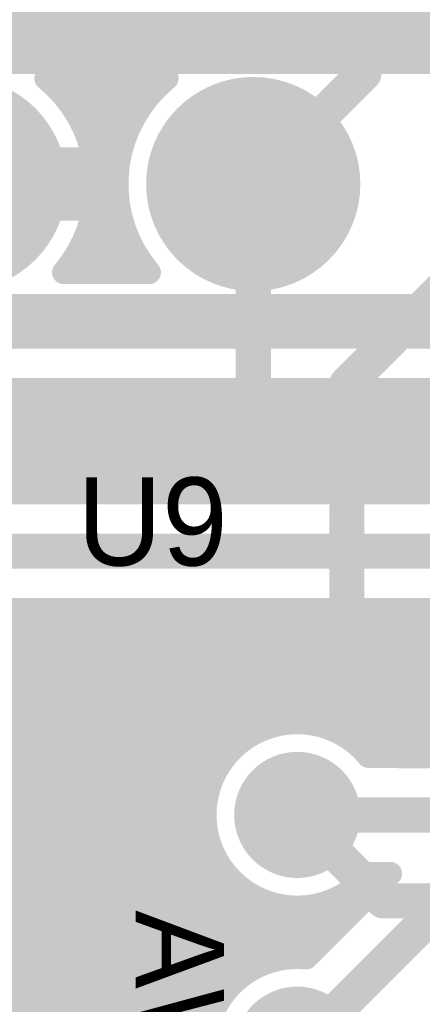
# Model space of a CAD drawing. Extents: x 7.17 to 14.1, y 4 to 11.75.
# Tile 37 of 219: x 7.92 to 8.06, y 7.43 to 7.76. Entities that reach past the tile are written whole.
import ezdxf

# ---------------------------------------------------------------- set-up
doc = ezdxf.new("R2010")
doc.units = 0
doc.layers.get('0').update_dxf_attribs({"linetype": 'CONTINUOUS'})
for name, color, linetype in [('BOTTOMLAYER', 5, 'CONTINUOUS'), ('BOTTOMSOLDER', 6, 'CONTINUOUS'), ('MECHANICAL1', 6, 'CONTINUOUS'), ('MULTILAYER', 9, 'CONTINUOUS'), ('TOPLAYER', 1, 'CONTINUOUS'), ('TOPOVERLAY', 2, 'CONTINUOUS'), ('TOPSOLDER', 216, 'CONTINUOUS')]:
    doc.layers.add(name, color=color, linetype=linetype)

# ---------------------------------------------------------------- blocks, each defined once
blk = doc.blocks.new('HDR5_58')
at = {"layer": 'BOTTOMSOLDER', "const_width": 0.0365}
for points in [[(0.18175, 0, 1), (0.21825, 0, 1)], [(0.28175, 0, 1), (0.31825, 0, 1)]]:
    blk.add_lwpolyline(points, format="xyb", close=True, dxfattribs=at)
at = {"layer": 'MULTILAYER', "const_width": 0.0325}
for points in [[(0.18375, 0, 1), (0.21625, 0, 1)], [(0.28375, 0, 1), (0.31625, 0, 1)]]:
    blk.add_lwpolyline(points, format="xyb", close=True, dxfattribs=at)
at = {"layer": 'TOPOVERLAY', "const_width": 0.008}
for points in [[(0.45, 0.05), (-0.05, 0.05)], [(0.45, -0.05), (-0.05, -0.05)]]:
    blk.add_lwpolyline(points, dxfattribs=at)
at = {"layer": 'TOPSOLDER', "const_width": 0.0365}
for points in [[(0.18175, 0, 1), (0.21825, 0, 1)], [(0.28175, 0, 1), (0.31825, 0, 1)]]:
    blk.add_lwpolyline(points, format="xyb", close=True, dxfattribs=at)
blk = doc.blocks.new('PIC16F870_60')
at = {"layer": 'TOPOVERLAY', "const_width": 0.01}
for points in [[(-0.055, 0.02), (0.095, 0.02)], [(0.155, 0.02), (0.305, 0.02)]]:
    blk.add_lwpolyline(points, dxfattribs=at)
at = {"layer": 'TOPOVERLAY', "const_width": 0.005}
for points in [[(0.0925, 0.02, 1), (0.0975, 0.02, 1)], [(0.0925, 0.02, 1), (0.0975, 0.02, 1)], [(0.1525, 0.02, 1), (0.1575, 0.02, 1)], [(0.1525, 0.02, 1), (0.1575, 0.02, 1)]]:
    blk.add_lwpolyline(points, format="xyb", close=True, dxfattribs=at)
at = {"layer": 'TOPOVERLAY', "const_width": 0.01}
blk.add_lwpolyline([(0.155, 0.02, -1), (0.095, 0.02)], format="xyb", dxfattribs=at)

msp = doc.modelspace()

# ---------------------------------------------------------------- linework, layer by layer
at = {"layer": 'BOTTOMLAYER'}
for points, const_width in [([(7.864904, 7.77), (8.304904, 7.77)], 0.03), ([(7.929336, 7.741), (7.970472, 7.741)], 0.008), ([(7.934289, 7.736304), (7.938985, 7.741)], 0.008), ([(7.93557, 7.741), (7.956065, 7.720505)], 0.008), ([(7.937466, 7.73241), (7.946056, 7.741)], 0.008), ([(7.940248, 7.728121), (7.953127, 7.741)], 0.008), ([(7.942605, 7.723408), (7.960198, 7.741)], 0.008), ([(7.942641, 7.741), (7.958158, 7.725483)], 0.008), ([(7.944486, 7.718217), (7.967269, 7.741)], 0.008), ([(7.949713, 7.741), (7.960703, 7.73001)], 0.008), ([(7.956784, 7.741), (7.963657, 7.734127)], 0.008), ([(7.963855, 7.741), (7.966999, 7.737856)], 0.008), ([(7.938365, 7.731134), (7.954493, 7.715006)], 0.008), ([(7.945801, 7.712461), (7.957564, 7.724223)], 0.008), ([(7.944599, 7.717829), (7.953565, 7.708863)], 0.008), ([(7.946394, 7.705982), (7.954252, 7.713841)], 0.008), ([(7.899904, 7.705), (7.942404, 7.705)], 0.025), ([(7.94622, 7.709137), (7.953511, 7.701846)], 0.008), ([(7.945942, 7.698459), (7.953413, 7.705931)], 0.008), ([(7.946306, 7.70198), (7.95487, 7.693416)], 0.008), ([(7.943571, 7.689018), (7.953766, 7.699212)], 0.008), ([(7.945473, 7.695742), (7.959871, 7.681344)], 0.008), ([(7.936529, 7.674904), (7.954905, 7.693281)], 0.008), ([(7.9436, 7.674904), (7.956644, 7.687948)], 0.008), ([(7.943975, 7.690169), (7.95924, 7.674904)], 0.008), ([(7.941944, 7.685129), (7.952169, 7.674904)], 0.008), ([(7.939455, 7.680547), (7.945098, 7.674904)], 0.008), ([(7.950671, 7.674904), (7.958878, 7.683111)], 0.008), ([(7.957742, 7.674904), (7.961549, 7.678711)], 0.008), ([(7.935351, 7.674904), (7.964457, 7.674904)], 0.008), ([(7.467405, 7.654904), (9.177405, 7.654904)], 0.012), ([(7.467405, 7.634904), (8.621374, 7.634904)], 0.008), ([(7.882742, 7.599904), (7.917742, 7.634904)], 0.008), ([(7.886102, 7.634904), (7.921102, 7.599904)], 0.008), ([(7.889813, 7.599904), (7.924813, 7.634904)], 0.008), ([(7.893173, 7.634904), (7.928173, 7.599904)], 0.008), ([(7.896884, 7.599904), (7.931884, 7.634904)], 0.008), ([(7.900244, 7.634904), (7.935244, 7.599904)], 0.008), ([(7.903955, 7.599904), (7.938955, 7.634904)], 0.008), ([(7.907316, 7.634904), (7.942316, 7.599904)], 0.008), ([(7.911026, 7.599904), (7.946026, 7.634904)], 0.008), ([(7.914387, 7.634904), (7.949387, 7.599904)], 0.008), ([(7.918097, 7.599904), (7.953097, 7.634904)], 0.008), ([(7.921458, 7.634904), (7.956458, 7.599904)], 0.008), ([(7.925168, 7.599904), (7.960168, 7.634904)], 0.008), ([(7.928529, 7.634904), (7.963529, 7.599904)], 0.008), ([(7.93224, 7.599904), (7.96724, 7.634904)], 0.008), ([(7.9356, 7.634904), (7.9706, 7.599904)], 0.008), ([(7.939311, 7.599904), (7.974311, 7.634904)], 0.008), ([(7.942671, 7.634904), (7.977671, 7.599904)], 0.008), ([(7.946382, 7.599904), (7.981382, 7.634904)], 0.008), ([(7.949742, 7.634904), (7.984742, 7.599904)], 0.008), ([(7.953453, 7.599904), (7.988453, 7.634904)], 0.008), ([(7.956813, 7.634904), (7.991813, 7.599904)], 0.008), ([(7.960524, 7.599904), (7.995524, 7.634904)], 0.008), ([(7.963884, 7.634904), (7.998884, 7.599904)], 0.008), ([(7.967595, 7.599904), (8.002595, 7.634904)], 0.008), ([(7.970955, 7.634904), (8.005955, 7.599904)], 0.008), ([(7.974666, 7.599904), (8.009666, 7.634904)], 0.008), ([(7.978027, 7.634904), (8.013027, 7.599904)], 0.008), ([(7.981737, 7.599904), (8.016737, 7.634904)], 0.008), ([(7.985098, 7.634904), (8.020098, 7.599904)], 0.008), ([(7.988808, 7.599904), (8.023808, 7.634904)], 0.008), ([(7.992169, 7.634904), (8.027169, 7.599904)], 0.008), ([(7.99588, 7.599904), (8.030879, 7.634904)], 0.008), ([(7.99924, 7.634904), (8.03424, 7.599904)], 0.008), ([(8.002951, 7.599904), (8.037951, 7.634904)], 0.008), ([(8.006311, 7.634904), (8.041311, 7.599904)], 0.008), ([(8.010022, 7.599904), (8.045022, 7.634904)], 0.008), ([(8.013382, 7.634904), (8.048382, 7.599904)], 0.008), ([(8.017093, 7.599904), (8.052093, 7.634904)], 0.008), ([(8.020453, 7.634904), (8.055453, 7.599904)], 0.008), ([(8.024164, 7.599904), (8.059164, 7.634904)], 0.008), ([(8.027524, 7.634904), (8.062524, 7.599904)], 0.008), ([(8.031235, 7.599904), (8.066235, 7.634904)], 0.008), ([(8.034595, 7.634904), (8.069595, 7.599904)], 0.008), ([(8.038306, 7.599904), (8.073306, 7.634904)], 0.008), ([(8.041666, 7.634904), (8.076666, 7.599904)], 0.008), ([(8.045377, 7.599904), (8.080377, 7.634904)], 0.008), ([(8.048737, 7.634904), (8.083737, 7.599904)], 0.008), ([(8.052448, 7.599904), (8.087448, 7.634904)], 0.008), ([(8.055809, 7.634904), (8.090809, 7.599904)], 0.008), ([(8.059519, 7.599904), (8.094519, 7.634904)], 0.008), ([(7.491741, 7.599904), (8.352405, 7.599904)], 0.008), ([(7.467405, 7.579904), (8.352405, 7.579904)], 0.012), ([(7.514055, 7.153435), (7.920524, 7.559904)], 0.008), ([(7.51759, 7.149899), (7.927595, 7.559904)], 0.008), ([(7.521126, 7.146363), (7.934666, 7.559904)], 0.008), ([(7.524661, 7.142828), (7.941737, 7.559904)], 0.008), ([(7.528197, 7.139292), (7.948808, 7.559904)], 0.008), ([(7.531732, 7.135757), (7.955879, 7.559904)], 0.008), ([(7.586619, 7.183572), (7.962951, 7.559904)], 0.008), ([(7.600827, 7.19071), (7.970022, 7.559904)], 0.008), ([(7.608571, 7.191382), (7.977093, 7.559904)], 0.008), ([(7.614787, 7.190527), (7.984164, 7.559904)], 0.008), ([(7.620075, 7.188744), (7.991235, 7.559904)], 0.008), ([(7.62466, 7.186258), (7.998306, 7.559904)], 0.008), ([(7.628642, 7.183169), (8.005377, 7.559904)], 0.008), ([(7.632448, 7.179904), (8.012448, 7.559904)], 0.008), ([(7.639519, 7.179904), (8.019519, 7.559904)], 0.008), ([(7.646591, 7.179904), (8.02659, 7.559904)], 0.008), ([(7.653662, 7.179904), (8.033662, 7.559904)], 0.008), ([(7.784166, 7.559904), (8.286031, 7.559904)], 0.008), ([(7.791396, 7.559904), (7.995111, 7.356189)], 0.008), ([(7.798467, 7.559904), (7.995376, 7.362994)], 0.008), ([(7.805538, 7.559904), (7.996768, 7.368674)], 0.008), ([(7.812609, 7.559904), (7.998945, 7.373568)], 0.008), ([(7.81968, 7.559904), (8.001761, 7.377824)], 0.008), ([(7.826751, 7.559904), (7.984361, 7.402294)], 0.008), ([(7.833822, 7.559904), (7.983406, 7.410321)], 0.008), ([(7.840893, 7.559904), (7.98412, 7.416678)], 0.008), ([(7.847965, 7.559904), (7.985805, 7.422063)], 0.008), ([(7.855036, 7.559904), (7.988212, 7.426727)], 0.008), ([(7.862107, 7.559904), (7.991231, 7.43078)], 0.008), ([(7.869178, 7.559904), (7.994817, 7.434265)], 0.008), ([(7.876249, 7.559904), (7.998977, 7.437176)], 0.008), ([(7.88332, 7.559904), (8.003761, 7.439463)], 0.008), ([(7.890391, 7.559904), (8.009298, 7.440997)], 0.008), ([(7.897462, 7.559904), (8.015882, 7.441485)], 0.008), ([(7.904533, 7.559904), (7.985357, 7.47908)], 0.008), ([(7.911605, 7.559904), (7.983465, 7.488044)], 0.008), ([(7.918676, 7.559904), (7.983773, 7.494807)], 0.008), ([(7.925747, 7.559904), (7.985191, 7.500459)], 0.008), ([(7.932818, 7.559904), (7.987388, 7.505334)], 0.008), ([(7.939889, 7.559904), (7.990222, 7.509571)], 0.008), ([(7.94696, 7.559904), (7.993632, 7.513232)], 0.008), ([(7.954031, 7.559904), (7.997608, 7.516327)], 0.008), ([(7.961102, 7.559904), (8.002187, 7.518819)], 0.008), ([(7.968173, 7.559904), (8.007468, 7.52061)], 0.008), ([(7.975244, 7.559904), (8.013673, 7.521476)], 0.008), ([(7.982316, 7.559904), (8.021396, 7.520824)], 0.008), ([(7.989387, 7.559904), (8.035205, 7.514086)], 0.008), ([(7.996102, 7.515273), (8.040733, 7.559904)], 0.008), ([(7.996458, 7.559904), (8.046362, 7.51)], 0.008), ([(8.003529, 7.559904), (8.053433, 7.51)], 0.008), ([(8.008803, 7.520904), (8.047804, 7.559904)], 0.008), ([(8.0106, 7.559904), (8.060504, 7.51)], 0.008), ([(8.016434, 7.521463), (8.054875, 7.559904)], 0.008), ([(8.017671, 7.559904), (8.067575, 7.51)], 0.008), ([(8.02259, 7.520548), (8.061946, 7.559904)], 0.008), ([(8.024742, 7.559904), (8.074646, 7.51)], 0.008), ([(8.027836, 7.518723), (8.069017, 7.559904)], 0.008), ([(8.031813, 7.559904), (8.081717, 7.51)], 0.008), ([(8.032387, 7.516203), (8.076088, 7.559904)], 0.008), ([(8.036338, 7.513083), (8.083159, 7.559904)], 0.008), ([(8.038884, 7.559904), (8.088788, 7.51)], 0.008), ([(8.040326, 7.51), (8.09023, 7.559904)], 0.008), ([(8.045955, 7.559904), (8.095859, 7.51)], 0.008), ([(8.047398, 7.51), (8.097302, 7.559904)], 0.008), ([(8.053026, 7.559904), (8.10293, 7.51)], 0.008), ([(8.054469, 7.51), (8.104373, 7.559904)], 0.008), ([(8.060098, 7.559904), (8.110002, 7.51)], 0.008), ([(7.805323, 7.538905), (7.997114, 7.347115)], 0.008), ([(8.03924, 7.51), (8.244904, 7.51)], 0.008), ([(7.660733, 7.179904), (7.989631, 7.508802)], 0.008), ([(7.667804, 7.179904), (7.984, 7.496101)], 0.008), ([(8.014904, 7.49), (8.244904, 7.49)], 0.012), ([(7.674875, 7.179904), (7.983441, 7.48847)], 0.008), ([(7.681946, 7.179904), (7.984356, 7.482314)], 0.008), ([(7.689017, 7.179904), (7.986181, 7.477068)], 0.008), ([(7.696088, 7.179904), (7.988701, 7.472517)], 0.008), ([(8.014246, 7.441493), (8.042753, 7.47)], 0.008), ([(8.01797, 7.44135), (8.04662, 7.47)], 0.008), ([(8.03924, 7.47), (8.04662, 7.47)], 0.008), ([(7.703159, 7.179904), (7.991821, 7.468566)], 0.008), ([(8.038136, 7.468728), (8.041742, 7.465122)], 0.008), ([(7.71023, 7.179904), (7.995507, 7.465181)], 0.008), ([(7.717301, 7.179904), (7.999771, 7.462373)], 0.008), ([(8.030238, 7.462484), (8.034671, 7.458051)], 0.008), ([(8.034475, 7.465318), (8.038206, 7.461587)], 0.008), ([(7.724373, 7.179904), (8.004675, 7.460207)], 0.008), ([(7.731444, 7.179904), (8.010368, 7.458828)], 0.008), ([(8.003984, 7.460453), (8.020529, 7.443909)], 0.008), ([(8.005854, 7.440172), (8.026326, 7.460644)], 0.008), ([(8.014904, 7.41), (8.064904, 7.46)], 0.012), ([(8.019711, 7.458869), (8.0276, 7.45098)], 0.008), ([(8.025363, 7.460287), (8.031135, 7.454516)], 0.008), ([(7.738515, 7.179904), (8.017194, 7.458583)], 0.008), ([(8.012948, 7.458561), (8.024064, 7.447444)], 0.008)]:
    msp.add_lwpolyline(points, dxfattribs=dict(at, const_width=const_width))
for points, const_width in [([(7.927336, 7.741, 1), (7.931336, 7.741, 1)], 0.004), ([(7.927336, 7.741, 1), (7.931336, 7.741, 1)], 0.004), ([(7.93357, 7.741, 1), (7.93757, 7.741, 1)], 0.004), ([(7.936985, 7.741, 1), (7.940985, 7.741, 1)], 0.004), ([(7.940641, 7.741, 1), (7.944642, 7.741, 1)], 0.004), ([(7.944056, 7.741, 1), (7.948056, 7.741, 1)], 0.004), ([(7.947713, 7.741, 1), (7.951713, 7.741, 1)], 0.004), ([(7.951127, 7.741, 1), (7.955127, 7.741, 1)], 0.004), ([(7.954784, 7.741, 1), (7.958784, 7.741, 1)], 0.004), ([(7.958198, 7.741, 1), (7.962198, 7.741, 1)], 0.004), ([(7.961855, 7.741, 1), (7.965855, 7.741, 1)], 0.004), ([(7.965269, 7.741, 1), (7.969269, 7.741, 1)], 0.004), ([(7.968472, 7.741, 1), (7.972472, 7.741, 1)], 0.004), ([(7.968472, 7.741, 1), (7.972472, 7.741, 1)], 0.004), ([(7.964999, 7.737856, 1), (7.968999, 7.737856, 1)], 0.004), ([(7.932289, 7.736304, 1), (7.936289, 7.736304, 1)], 0.004), ([(7.961657, 7.734127, 1), (7.965657, 7.734127, 1)], 0.004), ([(7.935466, 7.73241, 1), (7.939466, 7.73241, 1)], 0.004), ([(7.936365, 7.731134, 1), (7.940365, 7.731134, 1)], 0.004), ([(7.938248, 7.728121, 1), (7.942248, 7.728121, 1)], 0.004), ([(7.958703, 7.73001, 1), (7.962703, 7.73001, 1)], 0.004), ([(7.955564, 7.724223, 1), (7.959564, 7.724223, 1)], 0.004), ([(7.956158, 7.725483, 1), (7.960158, 7.725483, 1)], 0.004), ([(7.940606, 7.723408, 1), (7.944605, 7.723408, 1)], 0.004), ([(7.942486, 7.718217, 1), (7.946486, 7.718217, 1)], 0.004), ([(7.942599, 7.717829, 1), (7.946599, 7.717829, 1)], 0.004), ([(7.954065, 7.720505, 1), (7.958065, 7.720505, 1)], 0.004), ([(7.952252, 7.713841, 1), (7.956252, 7.713841, 1)], 0.004), ([(7.952493, 7.715006, 1), (7.956493, 7.715006, 1)], 0.004), ([(7.936154, 7.705, 1), (7.948654, 7.705, 1)], 0.0125), ([(7.943802, 7.712461, 1), (7.947801, 7.712461, 1)], 0.004), ([(7.94422, 7.709137, 1), (7.94822, 7.709137, 1)], 0.004), ([(7.951565, 7.708863, 1), (7.955565, 7.708863, 1)], 0.004), ([(7.944394, 7.705982, 1), (7.948394, 7.705982, 1)], 0.004), ([(7.944404, 7.705, 1), (7.948404, 7.705, 1)], 0.004), ([(7.944404, 7.705, 1), (7.948404, 7.705, 1)], 0.004), ([(7.951413, 7.705931, 1), (7.955413, 7.705931, 1)], 0.004), ([(7.944306, 7.70198, 1), (7.948306, 7.70198, 1)], 0.004), ([(7.951511, 7.701846, 1), (7.955511, 7.701846, 1)], 0.004), ([(7.943942, 7.698459, 1), (7.947942, 7.698459, 1)], 0.004), ([(7.951766, 7.699212, 1), (7.955766, 7.699212, 1)], 0.004), ([(7.943473, 7.695742, 1), (7.947473, 7.695742, 1)], 0.004), ([(7.95287, 7.693416, 1), (7.95687, 7.693416, 1)], 0.004), ([(7.952905, 7.693281, 1), (7.956905, 7.693281, 1)], 0.004), ([(7.941571, 7.689018, 1), (7.945571, 7.689018, 1)], 0.004), ([(7.941975, 7.690169, 1), (7.945975, 7.690169, 1)], 0.004), ([(7.954644, 7.687948, 1), (7.958643, 7.687948, 1)], 0.004), ([(7.939944, 7.685129, 1), (7.943944, 7.685129, 1)], 0.004), ([(7.937455, 7.680547, 1), (7.941455, 7.680547, 1)], 0.004), ([(7.956878, 7.683111, 1), (7.960878, 7.683111, 1)], 0.004), ([(7.957871, 7.681344, 1), (7.961871, 7.681344, 1)], 0.004), ([(7.959549, 7.678711, 1), (7.963549, 7.678711, 1)], 0.004), ([(7.933351, 7.674904, 1), (7.937351, 7.674904, 1)], 0.004), ([(7.933351, 7.674904, 1), (7.937351, 7.674904, 1)], 0.004), ([(7.934529, 7.674904, 1), (7.938529, 7.674904, 1)], 0.004), ([(7.9416, 7.674904, 1), (7.9456, 7.674904, 1)], 0.004), ([(7.943098, 7.674904, 1), (7.947098, 7.674904, 1)], 0.004), ([(7.948671, 7.674904, 1), (7.952671, 7.674904, 1)], 0.004), ([(7.950169, 7.674904, 1), (7.954169, 7.674904, 1)], 0.004), ([(7.955742, 7.674904, 1), (7.959742, 7.674904, 1)], 0.004), ([(7.95724, 7.674904, 1), (7.96124, 7.674904, 1)], 0.004), ([(7.962457, 7.674904, 1), (7.966457, 7.674904, 1)], 0.004), ([(7.962457, 7.674904, 1), (7.966457, 7.674904, 1)], 0.004), ([(7.915742, 7.634904, 1), (7.919742, 7.634904, 1)], 0.004), ([(7.919458, 7.634904, 1), (7.923458, 7.634904, 1)], 0.004), ([(7.922813, 7.634904, 1), (7.926813, 7.634904, 1)], 0.004), ([(7.926529, 7.634904, 1), (7.930529, 7.634904, 1)], 0.004), ([(7.929884, 7.634904, 1), (7.933884, 7.634904, 1)], 0.004), ([(7.9336, 7.634904, 1), (7.9376, 7.634904, 1)], 0.004), ([(7.936955, 7.634904, 1), (7.940955, 7.634904, 1)], 0.004), ([(7.940671, 7.634904, 1), (7.944671, 7.634904, 1)], 0.004), ([(7.944026, 7.634904, 1), (7.948026, 7.634904, 1)], 0.004), ([(7.947742, 7.634904, 1), (7.951742, 7.634904, 1)], 0.004), ([(7.951097, 7.634904, 1), (7.955097, 7.634904, 1)], 0.004), ([(7.954813, 7.634904, 1), (7.958813, 7.634904, 1)], 0.004), ([(7.958169, 7.634904, 1), (7.962168, 7.634904, 1)], 0.004), ([(7.961884, 7.634904, 1), (7.965884, 7.634904, 1)], 0.004), ([(7.96524, 7.634904, 1), (7.96924, 7.634904, 1)], 0.004), ([(7.968955, 7.634904, 1), (7.972955, 7.634904, 1)], 0.004), ([(7.972311, 7.634904, 1), (7.976311, 7.634904, 1)], 0.004), ([(7.976026, 7.634904, 1), (7.980027, 7.634904, 1)], 0.004), ([(7.979382, 7.634904, 1), (7.983382, 7.634904, 1)], 0.004), ([(7.983098, 7.634904, 1), (7.987098, 7.634904, 1)], 0.004), ([(7.986453, 7.634904, 1), (7.990453, 7.634904, 1)], 0.004), ([(7.990169, 7.634904, 1), (7.994169, 7.634904, 1)], 0.004), ([(7.993524, 7.634904, 1), (7.997524, 7.634904, 1)], 0.004), ([(7.99724, 7.634904, 1), (8.00124, 7.634904, 1)], 0.004), ([(8.000595, 7.634904, 1), (8.004595, 7.634904, 1)], 0.004), ([(8.004311, 7.634904, 1), (8.008311, 7.634904, 1)], 0.004), ([(8.007666, 7.634904, 1), (8.011666, 7.634904, 1)], 0.004), ([(8.011382, 7.634904, 1), (8.015382, 7.634904, 1)], 0.004), ([(8.014737, 7.634904, 1), (8.018737, 7.634904, 1)], 0.004), ([(8.018453, 7.634904, 1), (8.022453, 7.634904, 1)], 0.004), ([(8.021808, 7.634904, 1), (8.025808, 7.634904, 1)], 0.004), ([(8.025524, 7.634904, 1), (8.029524, 7.634904, 1)], 0.004), ([(8.02888, 7.634904, 1), (8.032879, 7.634904, 1)], 0.004), ([(8.032595, 7.634904, 1), (8.036595, 7.634904, 1)], 0.004), ([(8.035951, 7.634904, 1), (8.039951, 7.634904, 1)], 0.004), ([(8.039666, 7.634904, 1), (8.043666, 7.634904, 1)], 0.004), ([(8.043022, 7.634904, 1), (8.047022, 7.634904, 1)], 0.004), ([(8.046738, 7.634904, 1), (8.050738, 7.634904, 1)], 0.004), ([(8.050093, 7.634904, 1), (8.054093, 7.634904, 1)], 0.004), ([(8.053809, 7.634904, 1), (8.057809, 7.634904, 1)], 0.004), ([(8.057164, 7.634904, 1), (8.061164, 7.634904, 1)], 0.004), ([(7.916097, 7.599904, 1), (7.920097, 7.599904, 1)], 0.004), ([(7.919102, 7.599904, 1), (7.923102, 7.599904, 1)], 0.004), ([(7.923169, 7.599904, 1), (7.927168, 7.599904, 1)], 0.004), ([(7.926173, 7.599904, 1), (7.930173, 7.599904, 1)], 0.004), ([(7.93024, 7.599904, 1), (7.93424, 7.599904, 1)], 0.004), ([(7.933244, 7.599904, 1), (7.937244, 7.599904, 1)], 0.004), ([(7.937311, 7.599904, 1), (7.941311, 7.599904, 1)], 0.004), ([(7.940315, 7.599904, 1), (7.944316, 7.599904, 1)], 0.004), ([(7.944382, 7.599904, 1), (7.948382, 7.599904, 1)], 0.004), ([(7.947387, 7.599904, 1), (7.951387, 7.599904, 1)], 0.004), ([(7.951453, 7.599904, 1), (7.955453, 7.599904, 1)], 0.004), ([(7.954458, 7.599904, 1), (7.958458, 7.599904, 1)], 0.004), ([(7.958524, 7.599904, 1), (7.962524, 7.599904, 1)], 0.004), ([(7.961529, 7.599904, 1), (7.965529, 7.599904, 1)], 0.004), ([(7.965595, 7.599904, 1), (7.969595, 7.599904, 1)], 0.004), ([(7.9686, 7.599904, 1), (7.9726, 7.599904, 1)], 0.004), ([(7.972666, 7.599904, 1), (7.976666, 7.599904, 1)], 0.004), ([(7.975671, 7.599904, 1), (7.979671, 7.599904, 1)], 0.004), ([(7.979737, 7.599904, 1), (7.983737, 7.599904, 1)], 0.004), ([(7.982742, 7.599904, 1), (7.986742, 7.599904, 1)], 0.004), ([(7.986808, 7.599904, 1), (7.990808, 7.599904, 1)], 0.004), ([(7.989813, 7.599904, 1), (7.993813, 7.599904, 1)], 0.004), ([(7.99388, 7.599904, 1), (7.997879, 7.599904, 1)], 0.004), ([(7.996884, 7.599904, 1), (8.000884, 7.599904, 1)], 0.004), ([(8.000951, 7.599904, 1), (8.004951, 7.599904, 1)], 0.004), ([(8.003955, 7.599904, 1), (8.007955, 7.599904, 1)], 0.004), ([(8.008022, 7.599904, 1), (8.012022, 7.599904, 1)], 0.004), ([(8.011026, 7.599904, 1), (8.015026, 7.599904, 1)], 0.004), ([(8.015093, 7.599904, 1), (8.019093, 7.599904, 1)], 0.004), ([(8.018098, 7.599904, 1), (8.022098, 7.599904, 1)], 0.004), ([(8.022164, 7.599904, 1), (8.026164, 7.599904, 1)], 0.004), ([(8.025169, 7.599904, 1), (8.029169, 7.599904, 1)], 0.004), ([(8.029235, 7.599904, 1), (8.033235, 7.599904, 1)], 0.004), ([(8.03224, 7.599904, 1), (8.03624, 7.599904, 1)], 0.004), ([(8.036306, 7.599904, 1), (8.040306, 7.599904, 1)], 0.004), ([(8.039311, 7.599904, 1), (8.043311, 7.599904, 1)], 0.004), ([(8.043377, 7.599904, 1), (8.047377, 7.599904, 1)], 0.004), ([(8.046382, 7.599904, 1), (8.050382, 7.599904, 1)], 0.004), ([(8.050448, 7.599904, 1), (8.054448, 7.599904, 1)], 0.004), ([(8.053453, 7.599904, 1), (8.057453, 7.599904, 1)], 0.004), ([(8.057519, 7.599904, 1), (8.061519, 7.599904, 1)], 0.004), ([(7.916676, 7.559904, 1), (7.920676, 7.559904, 1)], 0.004), ([(7.918524, 7.559904, 1), (7.922524, 7.559904, 1)], 0.004), ([(7.923747, 7.559904, 1), (7.927747, 7.559904, 1)], 0.004), ([(7.925595, 7.559904, 1), (7.929595, 7.559904, 1)], 0.004), ([(7.930818, 7.559904, 1), (7.934818, 7.559904, 1)], 0.004), ([(7.932666, 7.559904, 1), (7.936666, 7.559904, 1)], 0.004), ([(7.937889, 7.559904, 1), (7.941889, 7.559904, 1)], 0.004), ([(7.939737, 7.559904, 1), (7.943737, 7.559904, 1)], 0.004), ([(7.94496, 7.559904, 1), (7.94896, 7.559904, 1)], 0.004), ([(7.946808, 7.559904, 1), (7.950808, 7.559904, 1)], 0.004), ([(7.952031, 7.559904, 1), (7.956031, 7.559904, 1)], 0.004), ([(7.95388, 7.559904, 1), (7.957879, 7.559904, 1)], 0.004), ([(7.959102, 7.559904, 1), (7.963102, 7.559904, 1)], 0.004), ([(7.960951, 7.559904, 1), (7.964951, 7.559904, 1)], 0.004), ([(7.966173, 7.559904, 1), (7.970173, 7.559904, 1)], 0.004), ([(7.968022, 7.559904, 1), (7.972022, 7.559904, 1)], 0.004), ([(7.973244, 7.559904, 1), (7.977244, 7.559904, 1)], 0.004), ([(7.975093, 7.559904, 1), (7.979093, 7.559904, 1)], 0.004), ([(7.980315, 7.559904, 1), (7.984316, 7.559904, 1)], 0.004), ([(7.982164, 7.559904, 1), (7.986164, 7.559904, 1)], 0.004), ([(7.987387, 7.559904, 1), (7.991387, 7.559904, 1)], 0.004), ([(7.989235, 7.559904, 1), (7.993235, 7.559904, 1)], 0.004), ([(7.994458, 7.559904, 1), (7.998458, 7.559904, 1)], 0.004), ([(7.996306, 7.559904, 1), (8.000306, 7.559904, 1)], 0.004), ([(8.001529, 7.559904, 1), (8.005529, 7.559904, 1)], 0.004), ([(8.003377, 7.559904, 1), (8.007377, 7.559904, 1)], 0.004), ([(8.0086, 7.559904, 1), (8.0126, 7.559904, 1)], 0.004), ([(8.010448, 7.559904, 1), (8.014448, 7.559904, 1)], 0.004), ([(8.015671, 7.559904, 1), (8.019671, 7.559904, 1)], 0.004), ([(8.017519, 7.559904, 1), (8.021519, 7.559904, 1)], 0.004), ([(8.022742, 7.559904, 1), (8.026742, 7.559904, 1)], 0.004), ([(8.024591, 7.559904, 1), (8.02859, 7.559904, 1)], 0.004), ([(8.029813, 7.559904, 1), (8.033813, 7.559904, 1)], 0.004), ([(8.031662, 7.559904, 1), (8.035662, 7.559904, 1)], 0.004), ([(8.036884, 7.559904, 1), (8.040884, 7.559904, 1)], 0.004), ([(8.038733, 7.559904, 1), (8.042733, 7.559904, 1)], 0.004), ([(8.043955, 7.559904, 1), (8.047955, 7.559904, 1)], 0.004), ([(8.045804, 7.559904, 1), (8.049804, 7.559904, 1)], 0.004), ([(8.051027, 7.559904, 1), (8.055027, 7.559904, 1)], 0.004), ([(8.052875, 7.559904, 1), (8.056875, 7.559904, 1)], 0.004), ([(8.058098, 7.559904, 1), (8.062098, 7.559904, 1)], 0.004), ([(8.005468, 7.52061, 1), (8.009468, 7.52061, 1)], 0.004), ([(8.006803, 7.520904, 1), (8.010803, 7.520904, 1)], 0.004), ([(8.011672, 7.521476, 1), (8.015673, 7.521476, 1)], 0.004), ([(8.014434, 7.521463, 1), (8.018434, 7.521463, 1)], 0.004), ([(8.019396, 7.520824, 1), (8.023396, 7.520824, 1)], 0.004), ([(8.02059, 7.520548, 1), (8.02459, 7.520548, 1)], 0.004), ([(7.995608, 7.516327, 1), (7.999608, 7.516327, 1)], 0.004), ([(8.000187, 7.518819, 1), (8.004187, 7.518819, 1)], 0.004), ([(8.025836, 7.518723, 1), (8.029836, 7.518723, 1)], 0.004), ([(8.030387, 7.516203, 1), (8.034387, 7.516203, 1)], 0.004), ([(7.991632, 7.513232, 1), (7.995632, 7.513232, 1)], 0.004), ([(7.994102, 7.515273, 1), (7.998102, 7.515273, 1)], 0.004), ([(8.033205, 7.514086, 1), (8.037205, 7.514086, 1)], 0.004), ([(8.034338, 7.513083, 1), (8.038338, 7.513083, 1)], 0.004), ([(7.988222, 7.509571, 1), (7.992222, 7.509571, 1)], 0.004), ([(8.03724, 7.51, 1), (8.04124, 7.51, 1)], 0.004), ([(8.03724, 7.51, 1), (8.04124, 7.51, 1)], 0.004), ([(8.038326, 7.51, 1), (8.042326, 7.51, 1)], 0.004), ([(8.044362, 7.51, 1), (8.048362, 7.51, 1)], 0.004), ([(8.045397, 7.51, 1), (8.049397, 7.51, 1)], 0.004), ([(8.051433, 7.51, 1), (8.055433, 7.51, 1)], 0.004), ([(8.052469, 7.51, 1), (8.056469, 7.51, 1)], 0.004), ([(8.058504, 7.51, 1), (8.062504, 7.51, 1)], 0.004), ([(7.987631, 7.508802, 1), (7.991631, 7.508802, 1)], 0.004), ([(7.985388, 7.505334, 1), (7.989388, 7.505334, 1)], 0.004), ([(7.983191, 7.500459, 1), (7.987191, 7.500459, 1)], 0.004), ([(7.982, 7.496101, 1), (7.986, 7.496101, 1)], 0.004), ([(7.981773, 7.494807, 1), (7.985773, 7.494807, 1)], 0.004), ([(8.011904, 7.49, 1), (8.017904, 7.49, 1)], 0.006), ([(7.981441, 7.48847, 1), (7.985441, 7.48847, 1)], 0.004), ([(7.981465, 7.488044, 1), (7.985465, 7.488044, 1)], 0.004), ([(7.982356, 7.482314, 1), (7.986356, 7.482314, 1)], 0.004), ([(7.983357, 7.47908, 1), (7.987357, 7.47908, 1)], 0.004), ([(7.984181, 7.477068, 1), (7.988181, 7.477068, 1)], 0.004), ([(7.986701, 7.472517, 1), (7.990701, 7.472517, 1)], 0.004), ([(8.03724, 7.47, 1), (8.04124, 7.47, 1)], 0.004), ([(8.03724, 7.47, 1), (8.04124, 7.47, 1)], 0.004), ([(8.040753, 7.47, 1), (8.044753, 7.47, 1)], 0.004), ([(8.04462, 7.47, 1), (8.04862, 7.47, 1)], 0.004), ([(8.04462, 7.47, 1), (8.04862, 7.47, 1)], 0.004), ([(7.989821, 7.468566, 1), (7.993821, 7.468566, 1)], 0.004), ([(8.036136, 7.468728, 1), (8.040136, 7.468728, 1)], 0.004), ([(7.993507, 7.465181, 1), (7.997507, 7.465181, 1)], 0.004), ([(7.997771, 7.462373, 1), (8.001771, 7.462373, 1)], 0.004), ([(8.028238, 7.462484, 1), (8.032238, 7.462484, 1)], 0.004), ([(8.032475, 7.465318, 1), (8.036475, 7.465318, 1)], 0.004), ([(8.039742, 7.465122, 1), (8.043742, 7.465122, 1)], 0.004), ([(8.001984, 7.460453, 1), (8.005984, 7.460453, 1)], 0.004), ([(8.002676, 7.460207, 1), (8.006676, 7.460207, 1)], 0.004), ([(8.008368, 7.458828, 1), (8.012368, 7.458828, 1)], 0.004), ([(8.017711, 7.458869, 1), (8.021711, 7.458869, 1)], 0.004), ([(8.023364, 7.460287, 1), (8.027363, 7.460287, 1)], 0.004), ([(8.024325, 7.460644, 1), (8.028325, 7.460644, 1)], 0.004), ([(8.036206, 7.461587, 1), (8.040206, 7.461587, 1)], 0.004), ([(8.010948, 7.458561, 1), (8.014948, 7.458561, 1)], 0.004), ([(8.015194, 7.458583, 1), (8.019194, 7.458583, 1)], 0.004), ([(8.032671, 7.458051, 1), (8.036671, 7.458051, 1)], 0.004), ([(8.029135, 7.454516, 1), (8.033135, 7.454516, 1)], 0.004), ([(8.0256, 7.45098, 1), (8.0296, 7.45098, 1)], 0.004), ([(8.022064, 7.447444, 1), (8.026064, 7.447444, 1)], 0.004), ([(8.018529, 7.443909, 1), (8.022529, 7.443909, 1)], 0.004), ([(8.001761, 7.439463, 1), (8.005761, 7.439463, 1)], 0.004), ([(8.003854, 7.440172, 1), (8.007854, 7.440172, 1)], 0.004), ([(8.007298, 7.440997, 1), (8.011298, 7.440997, 1)], 0.004), ([(8.012246, 7.441493, 1), (8.016246, 7.441493, 1)], 0.004), ([(8.013882, 7.441485, 1), (8.017881, 7.441485, 1)], 0.004), ([(8.01597, 7.44135, 1), (8.01997, 7.44135, 1)], 0.004), ([(8.01597, 7.44135, 1), (8.01997, 7.44135, 1)], 0.004), ([(7.996976, 7.437176, 1), (8.000977, 7.437176, 1)], 0.004), ([(7.992817, 7.434265, 1), (7.996817, 7.434265, 1)], 0.004), ([(7.989231, 7.43078, 1), (7.993231, 7.43078, 1)], 0.004), ([(7.986212, 7.426727, 1), (7.990212, 7.426727, 1)], 0.004), ([(7.983805, 7.422063, 1), (7.987805, 7.422063, 1)], 0.004)]:
    msp.add_lwpolyline(points, format="xyb", close=True, dxfattribs=dict(at, const_width=const_width))
at = {"layer": 'BOTTOMLAYER', "const_width": 0.008}
for points in [[(7.929336, 7.741, -0.225048), (7.946404, 7.705)], [(7.964457, 7.674904, -0.419667), (7.970472, 7.741)], [(7.946404, 7.705, -0.177824), (7.935351, 7.674904)], [(8.03924, 7.47, -2.791809), (8.03924, 7.51)], [(8.00405, 7.380429, -0.880297), (8.01797, 7.44135)]]:
    msp.add_lwpolyline(points, format="xyb", dxfattribs=at)
at = {"layer": 'BOTTOMSOLDER', "const_width": 0.0215}
for points in [[(8.004154, 7.49, 1), (8.025654, 7.49, 1)], [(8.004154, 7.41, 1), (8.025654, 7.41, 1)]]:
    msp.add_lwpolyline(points, format="xyb", close=True, dxfattribs=at)
at = {"layer": 'MECHANICAL1', "const_width": 0.01}
for points in [[(7.754904, 7.7475), (8.244904, 7.7475)], [(7.754904, 7.6625), (8.244904, 7.6625)], [(7.879904, 7.5575), (7.939904, 7.5575)], [(7.999904, 7.5575), (8.069904, 7.5575)]]:
    msp.add_lwpolyline(points, dxfattribs=at)
at = {"layer": 'MECHANICAL1', "const_width": 0.005}
for points in [[(7.937404, 7.5575, 1), (7.942404, 7.5575, 1)], [(7.937404, 7.5575, 1), (7.942404, 7.5575, 1)], [(7.997404, 7.5575, 1), (8.002404, 7.5575, 1)], [(7.997404, 7.5575, 1), (8.002404, 7.5575, 1)]]:
    msp.add_lwpolyline(points, format="xyb", close=True, dxfattribs=at)
at = {"layer": 'MECHANICAL1', "const_width": 0.01}
msp.add_lwpolyline([(7.999904, 7.5575, -1), (7.939904, 7.5575)], format="xyb", dxfattribs=at)
at = {"layer": 'TOPLAYER', "const_width": 0.012}
for points in [[(8.037604, 7.7427), (8.037604, 7.911596)], [(7.999904, 7.705), (8.037604, 7.7427)], [(7.999904, 7.632843), (7.999904, 7.705)], [(8.031769, 7.636865), (8.099904, 7.705)], [(8.031769, 7.529708), (8.031769, 7.636865)], [(7.971979, 7.604918), (7.999904, 7.632843)], [(7.850004, 7.604918), (7.971979, 7.604918)], [(8.031769, 7.529708), (8.049567, 7.51191)], [(8.049567, 7.51191), (8.102604, 7.51191)], [(8.014904, 7.49), (8.044175, 7.460729)], [(8.044175, 7.460729), (8.102604, 7.460729)]]:
    msp.add_lwpolyline(points, dxfattribs=at)
at = {"layer": 'TOPLAYER', "const_width": 0.006}
for points in [[(8.034604, 7.7427, 1), (8.040604, 7.7427, 1)], [(8.034604, 7.7427, 1), (8.040604, 7.7427, 1)], [(7.996904, 7.705, 1), (8.002904, 7.705, 1)], [(7.996904, 7.705, 1), (8.002904, 7.705, 1)], [(8.028769, 7.636865, 1), (8.034769, 7.636865, 1)], [(8.028769, 7.636865, 1), (8.034769, 7.636865, 1)], [(7.996904, 7.632843, 1), (8.002904, 7.632843, 1)], [(7.996904, 7.632843, 1), (8.002904, 7.632843, 1)], [(7.968979, 7.604918, 1), (7.974979, 7.604918, 1)], [(7.968979, 7.604918, 1), (7.974979, 7.604918, 1)], [(8.028769, 7.529708, 1), (8.034769, 7.529708, 1)], [(8.028769, 7.529708, 1), (8.034769, 7.529708, 1)], [(8.046567, 7.51191, 1), (8.052567, 7.51191, 1)], [(8.046567, 7.51191, 1), (8.052567, 7.51191, 1)], [(8.011904, 7.49, 1), (8.017904, 7.49, 1)], [(8.041175, 7.460729, 1), (8.047175, 7.460729, 1)], [(8.041175, 7.460729, 1), (8.047175, 7.460729, 1)]]:
    msp.add_lwpolyline(points, format="xyb", close=True, dxfattribs=at)
at = {"layer": 'TOPSOLDER', "const_width": 0.0215}
for points in [[(8.004154, 7.49, 1), (8.025654, 7.49, 1)], [(8.004154, 7.41, 1), (8.025654, 7.41, 1)]]:
    msp.add_lwpolyline(points, format="xyb", close=True, dxfattribs=at)

# ---------------------------------------------------------------- block references
for name, p, rotation in [('HDR5_58', (8.199904, 7.705), 180), ('PIC16F870_60', (7.847304, 7.537582), 360)]:
    msp.add_blockref(name, p, dxfattribs=dict(rotation=rotation))

# ---------------------------------------------------------------- texts
at = {"layer": 'MECHANICAL1'}
msp.add_text('AWI501E', height=0.03, rotation=270, dxfattribs=at).set_placement((7.959904, 7.4575))
at = {"layer": 'TOPOVERLAY'}
msp.add_text('U9', height=0.03, dxfattribs=at).set_placement((7.939904, 7.575))

doc.saveas('drawing.dxf')
